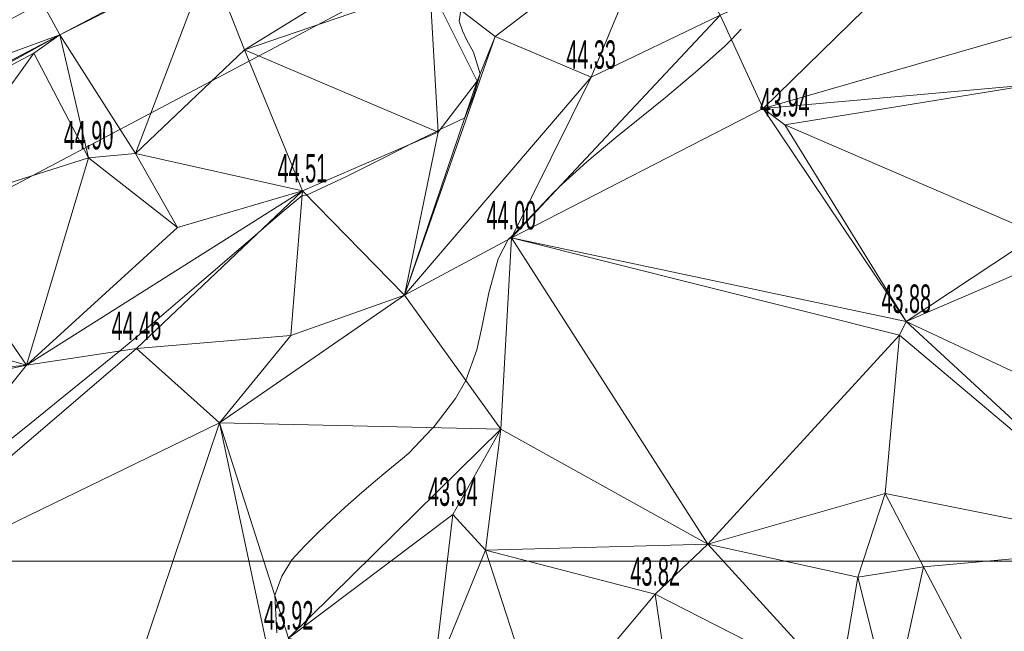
# Model space of a CAD drawing. Extents: x 79270 to 79680, y -3659241 to -3658954.
# Tile 6 of 34: x 79307 to 79356, y -3659103 to -3659073. Entities that reach past the tile are written whole.
import ezdxf
from ezdxf.enums import TextEntityAlignment as Align
from ezdxf.lldxf.tags import DXFTag

# ---------------------------------------------------------------- set-up
doc = ezdxf.new("R2010")
doc.units = 0
for name, color, linetype in [('3dFace', 7, 'Continuous'), ('ELEVATION', 7, 'Continuous'), ('ERF_LINES', 7, 'Continuous'), ('GCONTOUR', 7, 'Continuous'), ('GRID', 7, 'Continuous'), ('MCONTOUR', 7, 'Continuous'), ('SW', 7, 'Continuous')]:
    doc.layers.add(name, color=color, linetype=linetype)
doc.styles.add('Arial', font='arial.ttf', dxfattribs={"height": 1})
tags = doc.linetypes.add('SHORTDASH-DOT', pattern=[1.4, 0.75, -0.25, 0.15, -0.25]).pattern_tags.tags
tags[10:11] = [DXFTag(74, 4), DXFTag(75, 0), DXFTag(340, '0'), DXFTag(46, 0.0), DXFTag(50, 0.0), DXFTag(44, 0.0), DXFTag(45, 0.0)]
tags[8:9] = [DXFTag(74, 4), DXFTag(75, 0), DXFTag(340, '0'), DXFTag(46, 0.0), DXFTag(50, 0.0), DXFTag(44, 0.0), DXFTag(45, 0.0)]
tags[6:7] = [DXFTag(74, 4), DXFTag(75, 0), DXFTag(340, '0'), DXFTag(46, 0.0), DXFTag(50, 0.0), DXFTag(44, 0.0), DXFTag(45, 0.0)]
tags[4:5] = [DXFTag(74, 4), DXFTag(75, 0), DXFTag(340, '0'), DXFTag(46, 0.0), DXFTag(50, 0.0), DXFTag(44, 0.0), DXFTag(45, 0.0)]

msp = doc.modelspace()

# ---------------------------------------------------------------- linework, layer by layer
at = {"layer": '3dFace', "color": 142, "linetype": 'Continuous', "lineweight": 0, "transparency": 33554687}
for points in [[(79358.848, -3659073.386, 43.778), (79359.149, -3659061.49, 44.526), (79353.917, -3659067.87, 43.941), (79358.848, -3659073.386, 43.778)], [(79343.895, -3659077.691, 43.952), (79353.917, -3659067.87, 43.941), (79341.783, -3659073.079, 44.017), (79343.895, -3659077.691, 43.952)], [(79343.895, -3659077.691, 43.952), (79358.848, -3659073.386, 43.778), (79353.917, -3659067.87, 43.941), (79343.895, -3659077.691, 43.952)], [(79338.836, -3659067.911, 44.163), (79327.462, -3659071.655, 44.82), (79330.695, -3659074.136, 44.146), (79338.836, -3659067.911, 44.163)], [(79338.836, -3659067.911, 44.163), (79330.695, -3659074.136, 44.146), (79335.419, -3659076.144, 44.329), (79338.836, -3659067.911, 44.163)], [(79338.836, -3659067.911, 44.163), (79335.419, -3659076.144, 44.329), (79341.783, -3659073.079, 44.017), (79338.836, -3659067.911, 44.163)], [(79318.335, -3659074.79, 44.934), (79326.105, -3659069.992, 44.932), (79316.592, -3659070.362, 44.932), (79318.335, -3659074.79, 44.934)], [(79318.335, -3659074.79, 44.934), (79327.462, -3659071.655, 44.82), (79326.105, -3659069.992, 44.932), (79318.335, -3659074.79, 44.934)], [(79316.592, -3659070.362, 44.932), (79308.359, -3659072.455, 44.884), (79309.228, -3659074.057, 44.922), (79316.592, -3659070.362, 44.932)], [(79316.592, -3659070.362, 44.932), (79309.228, -3659074.057, 44.922), (79312.958, -3659079.905, 44.814), (79316.592, -3659070.362, 44.932)], [(79316.592, -3659070.362, 44.932), (79312.958, -3659079.905, 44.814), (79318.335, -3659074.79, 44.934), (79316.592, -3659070.362, 44.932)], [(79307.075, -3659071.23, 44.645), (79296.123, -3659077.397, 44.93), (79307.414, -3659071.424, 44.853), (79307.075, -3659071.23, 44.645)], [(79307.414, -3659071.424, 44.853), (79296.123, -3659077.397, 44.93), (79296.657, -3659078.654, 44.956), (79307.414, -3659071.424, 44.853)], [(79307.414, -3659071.424, 44.853), (79296.657, -3659078.654, 44.956), (79308.359, -3659072.455, 44.884), (79307.414, -3659071.424, 44.853)], [(79318.335, -3659074.79, 44.934), (79327.885, -3659078.848, 44.496), (79327.462, -3659071.655, 44.82), (79318.335, -3659074.79, 44.934)], [(79329.799, -3659076.334, 44.568), (79330.695, -3659074.136, 44.146), (79327.462, -3659071.655, 44.82), (79329.799, -3659076.334, 44.568)], [(79329.799, -3659076.334, 44.568), (79327.462, -3659071.655, 44.82), (79327.885, -3659078.848, 44.496), (79329.799, -3659076.334, 44.568)], [(79296.657, -3659078.654, 44.956), (79309.228, -3659074.057, 44.922), (79308.359, -3659072.455, 44.884), (79296.657, -3659078.654, 44.956)], [(79341.783, -3659073.079, 44.017), (79331.485, -3659084.064, 43.995), (79343.895, -3659077.691, 43.952), (79341.783, -3659073.079, 44.017)], [(79341.783, -3659073.079, 44.017), (79335.419, -3659076.144, 44.329), (79331.485, -3659084.064, 43.995), (79341.783, -3659073.079, 44.017)], [(79343.895, -3659077.691, 43.952), (79357.222, -3659076.507, 43.799), (79358.848, -3659073.386, 43.778), (79343.895, -3659077.691, 43.952)], [(79297.505, -3659080.221, 44.99), (79309.228, -3659074.057, 44.922), (79296.657, -3659078.654, 44.956), (79297.505, -3659080.221, 44.99)], [(79309.228, -3659074.057, 44.922), (79297.505, -3659080.221, 44.99), (79299.371, -3659079.51, 45.003), (79309.228, -3659074.057, 44.922)], [(79309.228, -3659074.057, 44.922), (79299.371, -3659079.51, 45.003), (79307.95, -3659074.963, 44.958), (79309.228, -3659074.057, 44.922)], [(79310.648, -3659080.119, 44.904), (79309.228, -3659074.057, 44.922), (79307.95, -3659074.963, 44.958), (79310.648, -3659080.119, 44.904)], [(79310.648, -3659080.119, 44.904), (79312.958, -3659079.905, 44.814), (79309.228, -3659074.057, 44.922), (79310.648, -3659080.119, 44.904)], [(79326.219, -3659086.88, 44.171), (79330.695, -3659074.136, 44.146), (79329.799, -3659076.334, 44.568), (79326.219, -3659086.88, 44.171)], [(79326.219, -3659086.88, 44.171), (79335.419, -3659076.144, 44.329), (79330.695, -3659074.136, 44.146), (79326.219, -3659086.88, 44.171)], [(79299.371, -3659079.51, 45.003), (79302.358, -3659082.747, 44.853), (79307.95, -3659074.963, 44.958), (79299.371, -3659079.51, 45.003)], [(79307.95, -3659074.963, 44.958), (79302.358, -3659082.747, 44.853), (79310.648, -3659080.119, 44.904), (79307.95, -3659074.963, 44.958)], [(79312.958, -3659079.905, 44.814), (79321.191, -3659081.748, 44.514), (79318.335, -3659074.79, 44.934), (79312.958, -3659079.905, 44.814)], [(79318.335, -3659074.79, 44.934), (79321.191, -3659081.748, 44.514), (79327.885, -3659078.848, 44.496), (79318.335, -3659074.79, 44.934)], [(79326.219, -3659086.88, 44.171), (79331.485, -3659084.064, 43.995), (79335.419, -3659076.144, 44.329), (79326.219, -3659086.88, 44.171)], [(79326.219, -3659086.88, 44.171), (79329.799, -3659076.334, 44.568), (79327.885, -3659078.848, 44.496), (79326.219, -3659086.88, 44.171)], [(79344.959, -3659078.496, 43.938), (79357.222, -3659076.507, 43.799), (79343.895, -3659077.691, 43.952), (79344.959, -3659078.496, 43.938)], [(79357.449, -3659083.874, 43.776), (79357.222, -3659076.507, 43.799), (79344.959, -3659078.496, 43.938), (79357.449, -3659083.874, 43.776)], [(79343.895, -3659077.691, 43.952), (79331.485, -3659084.064, 43.995), (79350.947, -3659088.178, 43.883), (79343.895, -3659077.691, 43.952)], [(79343.895, -3659077.691, 43.952), (79350.947, -3659088.178, 43.883), (79344.959, -3659078.496, 43.938), (79343.895, -3659077.691, 43.952)], [(79344.959, -3659078.496, 43.938), (79350.947, -3659088.178, 43.883), (79357.449, -3659083.874, 43.776), (79344.959, -3659078.496, 43.938)], [(79321.191, -3659081.748, 44.514), (79326.219, -3659086.88, 44.171), (79327.885, -3659078.848, 44.496), (79321.191, -3659081.748, 44.514)], [(79310.648, -3659080.119, 44.904), (79315.037, -3659083.545, 44.56), (79312.958, -3659079.905, 44.814), (79310.648, -3659080.119, 44.904)], [(79315.037, -3659083.545, 44.56), (79321.191, -3659081.748, 44.514), (79312.958, -3659079.905, 44.814), (79315.037, -3659083.545, 44.56)], [(79310.648, -3659080.119, 44.904), (79302.358, -3659082.747, 44.853), (79307.589, -3659090.327, 44.728), (79310.648, -3659080.119, 44.904)], [(79310.648, -3659080.119, 44.904), (79307.589, -3659090.327, 44.728), (79315.037, -3659083.545, 44.56), (79310.648, -3659080.119, 44.904)], [(79307.589, -3659090.327, 44.728), (79321.191, -3659081.748, 44.514), (79315.037, -3659083.545, 44.56), (79307.589, -3659090.327, 44.728)], [(79313.009, -3659089.516, 44.458), (79321.191, -3659081.748, 44.514), (79307.589, -3659090.327, 44.728), (79313.009, -3659089.516, 44.458)], [(79320.62, -3659088.873, 44.058), (79321.191, -3659081.748, 44.514), (79313.009, -3659089.516, 44.458), (79320.62, -3659088.873, 44.058)], [(79321.191, -3659081.748, 44.514), (79320.62, -3659088.873, 44.058), (79326.219, -3659086.88, 44.171), (79321.191, -3659081.748, 44.514)], [(79307.589, -3659090.327, 44.728), (79302.358, -3659082.747, 44.853), (79298.895, -3659087.839, 44.805), (79307.589, -3659090.327, 44.728)], [(79357.449, -3659083.874, 43.776), (79350.947, -3659088.178, 43.883), (79358.004, -3659085.146, 43.951), (79357.449, -3659083.874, 43.776)], [(79326.219, -3659086.88, 44.171), (79330.964, -3659093.491, 43.902), (79331.485, -3659084.064, 43.995), (79326.219, -3659086.88, 44.171)], [(79331.485, -3659084.064, 43.995), (79330.964, -3659093.491, 43.902), (79341.172, -3659099.153, 43.734), (79331.485, -3659084.064, 43.995)], [(79331.485, -3659084.064, 43.995), (79341.172, -3659099.153, 43.734), (79350.609, -3659088.862, 43.786), (79331.485, -3659084.064, 43.995)], [(79350.947, -3659088.178, 43.883), (79331.485, -3659084.064, 43.995), (79350.609, -3659088.862, 43.786), (79350.947, -3659088.178, 43.883)], [(79350.947, -3659088.178, 43.883), (79365.257, -3659094.883, 43.645), (79358.004, -3659085.146, 43.951), (79350.947, -3659088.178, 43.883)], [(79330.964, -3659093.491, 43.902), (79326.219, -3659086.88, 44.171), (79317.103, -3659093.174, 44.309), (79330.964, -3659093.491, 43.902)], [(79317.103, -3659093.174, 44.309), (79326.219, -3659086.88, 44.171), (79320.62, -3659088.873, 44.058), (79317.103, -3659093.174, 44.309)], [(79307.589, -3659090.327, 44.728), (79298.895, -3659087.839, 44.805), (79301.119, -3659090.95, 44.833), (79307.589, -3659090.327, 44.728)], [(79350.609, -3659088.862, 43.786), (79362.964, -3659099.272, 43.569), (79350.947, -3659088.178, 43.883), (79350.609, -3659088.862, 43.786)], [(79350.947, -3659088.178, 43.883), (79362.964, -3659099.272, 43.569), (79365.257, -3659094.883, 43.645), (79350.947, -3659088.178, 43.883)], [(79317.103, -3659093.174, 44.309), (79320.62, -3659088.873, 44.058), (79313.009, -3659089.516, 44.458), (79317.103, -3659093.174, 44.309)], [(79341.172, -3659099.153, 43.734), (79349.915, -3659096.653, 43.719), (79350.609, -3659088.862, 43.786), (79341.172, -3659099.153, 43.734)], [(79350.609, -3659088.862, 43.786), (79349.915, -3659096.653, 43.719), (79362.964, -3659099.272, 43.569), (79350.609, -3659088.862, 43.786)], [(79307.589, -3659090.327, 44.728), (79297.787, -3659102.56, 44.366), (79313.009, -3659089.516, 44.458), (79307.589, -3659090.327, 44.728)], [(79297.787, -3659102.56, 44.366), (79317.103, -3659093.174, 44.309), (79313.009, -3659089.516, 44.458), (79297.787, -3659102.56, 44.366)], [(79307.589, -3659090.327, 44.728), (79301.325, -3659091.672, 44.835), (79297.787, -3659102.56, 44.366), (79307.589, -3659090.327, 44.728)], [(79307.589, -3659090.327, 44.728), (79301.119, -3659090.95, 44.833), (79301.325, -3659091.672, 44.835), (79307.589, -3659090.327, 44.728)], [(79317.103, -3659093.174, 44.309), (79297.787, -3659102.56, 44.366), (79310.197, -3659113.675, 43.977), (79317.103, -3659093.174, 44.309)], [(79317.103, -3659093.174, 44.309), (79310.197, -3659113.675, 43.977), (79320.186, -3659107.694, 44.029), (79317.103, -3659093.174, 44.309)], [(79317.103, -3659093.174, 44.309), (79320.186, -3659107.694, 44.029), (79320.506, -3659103.784, 43.923), (79317.103, -3659093.174, 44.309)], [(79317.103, -3659093.174, 44.309), (79320.506, -3659103.784, 43.923), (79330.964, -3659093.491, 43.902), (79317.103, -3659093.174, 44.309)], [(79320.506, -3659103.784, 43.923), (79328.603, -3659097.687, 43.937), (79330.964, -3659093.491, 43.902), (79320.506, -3659103.784, 43.923)], [(79330.212, -3659099.453, 43.888), (79330.964, -3659093.491, 43.902), (79328.603, -3659097.687, 43.937), (79330.212, -3659099.453, 43.888)], [(79341.172, -3659099.153, 43.734), (79330.964, -3659093.491, 43.902), (79330.212, -3659099.453, 43.888), (79341.172, -3659099.153, 43.734)], [(79362.964, -3659099.272, 43.569), (79355.138, -3659106.633, 43.569), (79367.427, -3659095.641, 43.52), (79362.964, -3659099.272, 43.569)], [(79355.138, -3659106.633, 43.569), (79368.053, -3659103.821, 43.446), (79367.427, -3659095.641, 43.52), (79355.138, -3659106.633, 43.569)], [(79348.554, -3659100.778, 43.633), (79349.915, -3659096.653, 43.719), (79341.172, -3659099.153, 43.734), (79348.554, -3659100.778, 43.633)], [(79349.915, -3659096.653, 43.719), (79348.554, -3659100.778, 43.633), (79351.795, -3659100.268, 43.756), (79349.915, -3659096.653, 43.719)], [(79362.964, -3659099.272, 43.569), (79349.915, -3659096.653, 43.719), (79351.795, -3659100.268, 43.756), (79362.964, -3659099.272, 43.569)], [(79320.506, -3659103.784, 43.923), (79327.653, -3659105.723, 43.832), (79328.603, -3659097.687, 43.937), (79320.506, -3659103.784, 43.923)], [(79328.603, -3659097.687, 43.937), (79327.653, -3659105.723, 43.832), (79330.212, -3659099.453, 43.888), (79328.603, -3659097.687, 43.937)], [(79341.172, -3659099.153, 43.734), (79330.212, -3659099.453, 43.888), (79338.573, -3659101.625, 43.821), (79341.172, -3659099.153, 43.734)], [(79347.638, -3659106.249, 43.651), (79341.172, -3659099.153, 43.734), (79338.573, -3659101.625, 43.821), (79347.638, -3659106.249, 43.651)], [(79341.172, -3659099.153, 43.734), (79347.638, -3659106.249, 43.651), (79348.554, -3659100.778, 43.633), (79341.172, -3659099.153, 43.734)], [(79362.964, -3659099.272, 43.569), (79351.795, -3659100.268, 43.756), (79355.138, -3659106.633, 43.569), (79362.964, -3659099.272, 43.569)], [(79333.059, -3659108.206, 43.781), (79330.212, -3659099.453, 43.888), (79327.653, -3659105.723, 43.832), (79333.059, -3659108.206, 43.781)], [(79338.573, -3659101.625, 43.821), (79330.212, -3659099.453, 43.888), (79333.059, -3659108.206, 43.781), (79338.573, -3659101.625, 43.821)], [(79348.554, -3659100.778, 43.633), (79350.229, -3659107.412, 43.693), (79351.795, -3659100.268, 43.756), (79348.554, -3659100.778, 43.633)], [(79351.795, -3659100.268, 43.756), (79350.229, -3659107.412, 43.693), (79355.138, -3659106.633, 43.569), (79351.795, -3659100.268, 43.756)], [(79348.554, -3659100.778, 43.633), (79347.638, -3659106.249, 43.651), (79350.229, -3659107.412, 43.693), (79348.554, -3659100.778, 43.633)], [(79340.061, -3659111.819, 43.7), (79338.573, -3659101.625, 43.821), (79333.059, -3659108.206, 43.781), (79340.061, -3659111.819, 43.7)], [(79340.061, -3659111.819, 43.7), (79347.638, -3659106.249, 43.651), (79338.573, -3659101.625, 43.821), (79340.061, -3659111.819, 43.7)], [(79310.197, -3659113.675, 43.977), (79297.787, -3659102.56, 44.366), (79298.464, -3659109.956, 44.37), (79310.197, -3659113.675, 43.977)]]:
    msp.add_3dface(points, dxfattribs=at)
at = {"layer": 'ERF_LINES', "color": 9, "linetype": 'Continuous', "lineweight": 9, "transparency": 33554687}
msp.add_line((79283.269, -3659094.03), (79347.65, -3659059.938), dxfattribs=at)
at = {"layer": 'GCONTOUR', "color": 9, "linetype": 'Continuous', "lineweight": 9, "transparency": 33554687}
for p, q in [((79328.997, -3659072.833, 44.5), (79328.91, -3659073.381, 44.5)), ((79328.91, -3659073.381, 44.5), (79329.075, -3659073.854, 44.5)), ((79329.075, -3659073.854, 44.5), (79329.289, -3659074.312, 44.5)), ((79329.289, -3659074.312, 44.5), (79329.536, -3659074.76, 44.5)), ((79329.536, -3659074.76, 44.5), (79329.621, -3659074.909, 44.5)), ((79329.621, -3659074.909, 44.5), (79329.943, -3659075.98, 44.5)), ((79329.943, -3659075.98, 44.5), (79329.622, -3659077.065, 44.5)), ((79329.622, -3659077.065, 44.5), (79329.186, -3659078.141, 44.5)), ((79329.186, -3659078.141, 44.5), (79328.29, -3659078.574, 44.5)), ((79327.798, -3659078.811, 44.5), (79326.406, -3659079.489, 44.5)), ((79327.88, -3659078.76, 44.5), (79327.798, -3659078.811, 44.5)), ((79327.991, -3659078.709, 44.5), (79327.88, -3659078.76, 44.5)), ((79328.29, -3659078.574, 44.5), (79327.991, -3659078.709, 44.5)), ((79326.347, -3659079.518, 44.5), (79325.329, -3659080.054, 44.5)), ((79326.406, -3659079.489, 44.5), (79326.347, -3659079.518, 44.5)), ((79325.329, -3659080.054, 44.5), (79323.368, -3659081.04, 44.5)), ((79323.368, -3659081.04, 44.5), (79321.397, -3659081.958, 44.5)), ((79321.173, -3659081.967, 44.5), (79320.286, -3659082.708, 44.5)), ((79321.397, -3659081.958, 44.5), (79321.173, -3659081.967, 44.5)), ((79320.286, -3659082.708, 44.5), (79319.409, -3659083.461, 44.5)), ((79319.142, -3659083.693, 44.5), (79318.869, -3659083.926, 44.5)), ((79319.409, -3659083.461, 44.5), (79319.142, -3659083.693, 44.5)), ((79318.869, -3659083.926, 44.5), (79315.86, -3659086.518, 44.5)), ((79315.86, -3659086.518, 44.5), (79314.353, -3659087.81, 44.5)), ((79314.353, -3659087.81, 44.5), (79312.84, -3659089.09, 44.5)), ((79312.84, -3659089.09, 44.5), (79312.169, -3659089.64, 44.5)), ((79312.169, -3659089.64, 44.5), (79309.149, -3659092.098, 44.5)), ((79309.149, -3659092.098, 44.5), (79307.636, -3659093.32, 44.5)), ((79307.636, -3659093.32, 44.5), (79306.117, -3659094.534, 44.5))]:
    msp.add_line(p, q, dxfattribs=at)
at = {"layer": 'GRID', "color": 142, "linetype": 'Continuous', "lineweight": 9, "transparency": 33554687}
msp.add_line((79272.283, -3659100), (79617.283, -3659100), dxfattribs=at)
at = {"layer": 'MCONTOUR', "color": 9, "linetype": 'Continuous', "lineweight": 9, "transparency": 33554687}
for p, q in [((79342.336, -3659074.287, 44), (79342.804, -3659073.78, 44)), ((79340.567, -3659075.9, 44), (79342.001, -3659074.61, 44)), ((79342.001, -3659074.61, 44), (79342.336, -3659074.287, 44)), ((79339.084, -3659077.135, 44), (79340.567, -3659075.9, 44)), ((79336.643, -3659079.117, 44), (79339.084, -3659077.135, 44)), ((79335.202, -3659080.318, 44), (79336.643, -3659079.117, 44)), ((79333.814, -3659081.579, 44), (79335.202, -3659080.318, 44)), ((79332.258, -3659083.202, 44), (79333.589, -3659081.795, 44)), ((79333.589, -3659081.795, 44), (79333.802, -3659081.591, 44)), ((79333.802, -3659081.591, 44), (79333.814, -3659081.579, 44)), ((79331.544, -3659083.946, 44), (79332.258, -3659083.202, 44)), ((79330.832, -3659085.096, 44), (79331.334, -3659084.147, 44)), ((79331.334, -3659084.147, 44), (79331.544, -3659083.946, 44)), ((79330.375, -3659086.77, 44), (79330.832, -3659085.096, 44)), ((79330.024, -3659088.478, 44), (79330.375, -3659086.77, 44)), ((79329.792, -3659089.574, 44), (79330.024, -3659088.478, 44)), ((79329.236, -3659091.083, 44), (79329.792, -3659089.574, 44)), ((79328.728, -3659091.982, 44), (79329.236, -3659091.083, 44)), ((79327.627, -3659093.415, 44), (79328.728, -3659091.982, 44)), ((79326.432, -3659094.679, 44), (79327.59, -3659093.46, 44)), ((79327.59, -3659093.46, 44), (79327.627, -3659093.415, 44)), ((79325.405, -3659095.527, 44), (79326.121, -3659094.935, 44)), ((79326.121, -3659094.935, 44), (79326.432, -3659094.679, 44)), ((79324.694, -3659096.123, 44), (79325.405, -3659095.527, 44)), ((79323.99, -3659096.726, 44), (79324.694, -3659096.123, 44)), ((79323.296, -3659097.338, 44), (79323.99, -3659096.726, 44)), ((79322.614, -3659097.961, 44), (79323.296, -3659097.338, 44)), ((79321.946, -3659098.598, 44), (79322.614, -3659097.961, 44)), ((79321.293, -3659099.249, 44), (79321.946, -3659098.598, 44)), ((79320.664, -3659099.923, 44), (79321.293, -3659099.249, 44)), ((79320.182, -3659100.735, 44), (79320.664, -3659099.923, 44)), ((79319.827, -3659101.668, 44), (79320.182, -3659100.735, 44)), ((79319.922, -3659103.532, 44), (79319.827, -3659101.668, 44))]:
    msp.add_line(p, q, dxfattribs=at)
at = {"layer": 'SW', "color": 8, "linetype": 'SHORTDASH-DOT', "lineweight": 9, "transparency": 33554687}
for p, q in [((79325.009, -3659065.749, 44.819), (79309.228, -3659074.057, 44.922)), ((79309.228, -3659074.057, 44.922), (79297.505, -3659080.221, 44.99))]:
    msp.add_line(p, q, dxfattribs=at)

# ---------------------------------------------------------------- texts
at = {"layer": 'ELEVATION', "color": 8, "transparency": 33554687, "style": 'Arial', "width": 0.5}
for s, p in [('44.33', (79335.419, -3659076.144, 44.329)), ('43.94', (79344.959, -3659078.496, 43.938)), ('44.90', (79310.648, -3659080.119, 44.904)), ('44.51', (79321.191, -3659081.748, 44.514)), ('44.00', (79331.485, -3659084.064, 43.995)), ('43.88', (79350.947, -3659088.178, 43.883)), ('44.46', (79313.009, -3659089.516, 44.458)), ('43.94', (79328.603, -3659097.687, 43.937)), ('43.82', (79338.573, -3659101.625, 43.821)), ('43.92', (79320.506, -3659103.784, 43.923))]:
    msp.add_text(s, height=1.4, dxfattribs=at).set_placement(p, align=Align.BOTTOM_CENTER)

doc.saveas('drawing.dxf')
